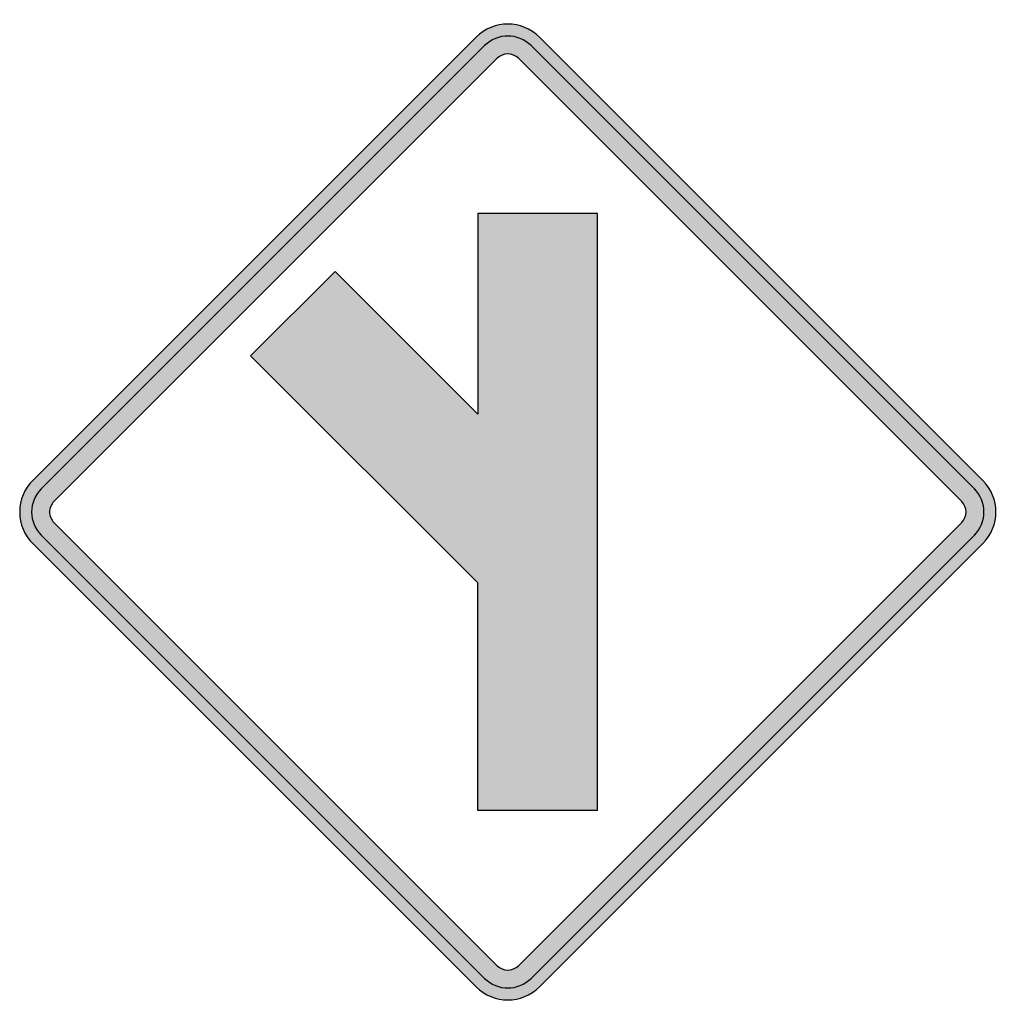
# Model space of a CAD drawing. Header units: inches. Extents: x -20.4 to 20.6, y -20.6 to 20.6.
import ezdxf

# ---------------------------------------------------------------- set-up
doc = ezdxf.new("R2010")
doc.units = ezdxf.units.IN
doc.header["$MEASUREMENT"] = 0

msp = doc.modelspace()

# ---------------------------------------------------------------- hatches: boundary and pattern name
h = msp.add_hatch(color=7)
h.paths.add_polyline_path([(-1.329, -19.884), (-19.884, -1.329), (-20.046, -1.138), (-20.188, -0.933), (-20.294, -0.714), (-20.372, -0.488), (-20.421, -0.247), (-20.435, 0), (-20.421, 0.247), (-20.372, 0.488), (-20.294, 0.714), (-20.188, 0.933), (-20.046, 1.138), (-19.884, 1.322), (-1.329, 19.884), (-1.131, 20.054), (-0.926, 20.195), (-0.707, 20.301), (-0.474, 20.379), (-0.24, 20.421), (0, 20.435), (0.24, 20.421), (0.474, 20.379), (0.707, 20.301), (0.926, 20.195), (1.131, 20.054), (1.322, 19.884), (19.884, 1.322), (20.054, 1.131), (20.195, 0.926), (20.301, 0.707), (20.379, 0.474), (20.421, 0.24), (20.435, 0), (20.421, -0.24), (20.379, -0.474), (20.301, -0.707), (20.195, -0.926), (20.054, -1.131), (19.884, -1.329), (1.322, -19.884), (1.131, -20.054), (0.926, -20.195), (0.707, -20.301), (0.474, -20.372), (0.24, -20.421), (0, -20.435), (-0.24, -20.421), (-0.474, -20.372), (-0.707, -20.301), (-0.926, -20.195), (-1.131, -20.054), (-1.329, -19.884)])
h.paths.add_polyline_path([(-19, -0.438), (-0.438, -19), (-0.311, -19.106), (-0.156, -19.163), (0, -19.184), (0.156, -19.163), (0.311, -19.106), (0.438, -19), (19, -0.438), (19.106, -0.311), (19.163, -0.156), (19.184, 0), (19.163, 0.156), (19.106, 0.311), (19, 0.438), (0.438, 19), (0.311, 19.106), (0.156, 19.163), (0, 19.184), (-0.156, 19.163), (-0.311, 19.106), (-0.438, 19), (-19, 0.438), (-19.057, 0.382), (-19.099, 0.311), (-19.134, 0.24), (-19.163, 0.163), (-19.177, 0.085), (-19.184, 0), (-19.177, -0.085), (-19.163, -0.163), (-19.134, -0.24), (-19.099, -0.311), (-19.057, -0.382), (-19, -0.438)], flags=0)
msp.add_hatch(color=7).paths.add_polyline_path([(-1.252, -12.502), (-1.252, -2.97), (-10.769, 6.548), (-7.234, 10.083), (-1.252, 4.101), (-1.252, 12.502), (3.748, 12.502), (3.748, -12.502), (-1.252, -12.502)])

# ---------------------------------------------------------------- linework, layer by layer
at = {"color": 7}
for p, q in [((-19.887, 1.325), (-1.325, 19.887)), ((1.325, 19.887), (19.887, 1.325)), ((-19.533, 0.972), (-0.971, 19.534)), ((0.972, 19.534), (19.534, 0.972)), ((-19.001, 0.441), (-0.439, 19.003)), ((0.441, 19.003), (19.003, 0.441)), ((3.749, 12.5), (-1.25, 12.5)), ((-1.25, 12.5), (-1.25, 4.098)), ((3.749, -12.5), (3.749, 12.5)), ((-7.232, 10.08), (-10.767, 6.545)), ((-1.25, 4.098), (-7.232, 10.08)), ((-1.25, -2.973), (-10.767, 6.545)), ((-19.001, -0.44), (-0.439, -19.001)), ((19.003, -0.44), (0.441, -19.001)), ((-19.533, -0.972), (-0.971, -19.533)), ((19.534, -0.972), (0.972, -19.533)), ((-19.887, -1.326), (-1.325, -19.887)), ((19.887, -1.326), (1.325, -19.887)), ((-1.25, -12.5), (-1.25, -2.973)), ((3.749, -12.5), (-1.25, -12.5))]:
    msp.add_line(p, q, dxfattribs=at)
for points in [[(1.326, 19.887), (0.594, 20.62), (-0.594, 20.62), (-1.326, 19.887)], [(0.972, 19.534), (0.435, 20.07), (-0.435, 20.07), (-0.972, 19.534)], [(0.441, 19.002), (0.197, 19.246), (-0.197, 19.246), (-0.441, 19.002)], [(19.887, -1.326), (20.619, -0.593), (20.619, 0.594), (19.887, 1.326)], [(19.533, -0.972), (20.07, -0.435), (20.07, 0.435), (19.533, 0.972)], [(19.002, -0.441), (19.246, -0.197), (19.246, 0.198), (19.002, 0.441)], [(-0.441, -19.002), (-0.197, -19.245), (0.197, -19.245), (0.441, -19.002)], [(-0.972, -19.533), (-0.435, -20.07), (0.435, -20.07), (0.972, -19.533)], [(-1.326, -19.887), (-0.594, -20.619), (0.594, -20.619), (1.326, -19.887)]]:
    msp.add_open_spline(points, degree=3, dxfattribs=at)
for points in [[(-19.887, 1.326), (-20.239, 0.974), (-20.436, 0.497), (-20.436, 0), (-20.436, -0.497), (-20.239, -0.974), (-19.887, -1.326)], [(-19.533, 0.972), (-19.791, 0.714), (-19.936, 0.365), (-19.936, 0), (-19.936, -0.364), (-19.791, -0.714), (-19.533, -0.972)], [(-19.002, 0.441), (-19.119, 0.324), (-19.185, 0.166), (-19.185, 0), (-19.185, -0.165), (-19.119, -0.324), (-19.002, -0.441)]]:
    msp.add_open_spline(points, degree=3, knots=[0, 0, 0, 0, 1, 1, 1, 2, 2, 2, 2], dxfattribs=at)

doc.saveas('drawing.dxf')
